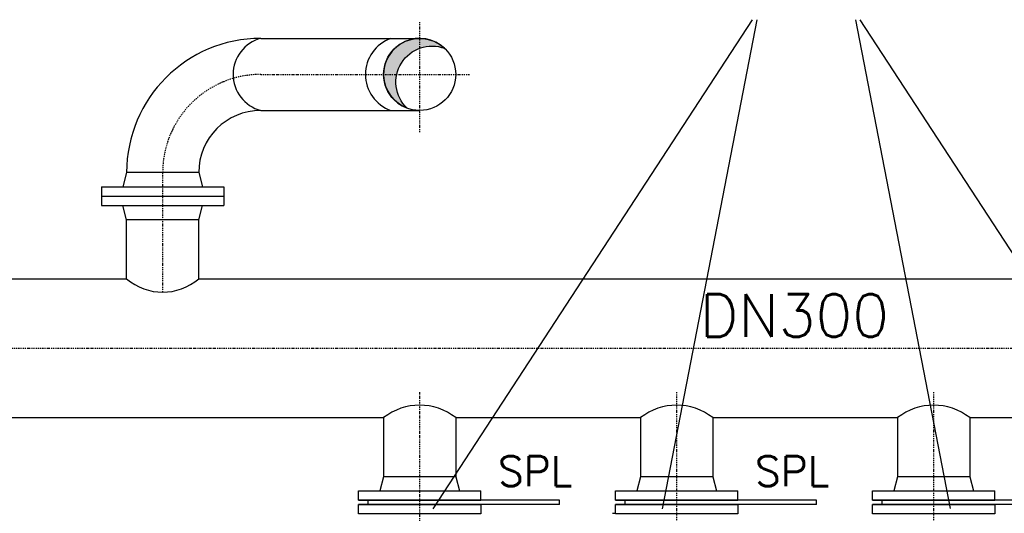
# Model space of a CAD drawing. Header units: millimetres. Extents: x -197187 to 241957296, y -45270 to 70505.
# Tile 11 of 116: x -48461 to -46162, y -32399 to -31247. Entities that reach past the tile are written whole.
import ezdxf

# ---------------------------------------------------------------- set-up
doc = ezdxf.new("R2010")
doc.units = ezdxf.units.MM
doc.header["$LTSCALE"] = 0.5
doc.linetypes.add('DASHDOT', pattern=[1, 0.5, -0.25, 0, -0.25])
for name, color, linetype in [('Beschriftung', 7, 'Continuous'), ('P-MU150AUSL', 7, 'Continuous'), ('P-MU200EINL', 7, 'Continuous'), ('P-MU300AUSL', 7, 'Continuous')]:
    doc.layers.add(name, color=color, linetype=linetype)
doc.styles.add('ROMANS', font='ROMANS', dxfattribs={"height": 0.2})

msp = doc.modelspace()

# ---------------------------------------------------------------- hatches: boundary and pattern name
at = {"layer": 'P-MU150AUSL', "linetype": 'Continuous'}
h = msp.add_hatch(color=256, dxfattribs=at)
edge = h.paths.add_edge_path()
edge.add_arc((-47526.93366812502, -31374.7176303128), 84.1499998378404, 46.44137522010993, 249.6511863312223)
edge.add_arc((-47498.20806847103, -31392.63513020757), 84.15000000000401, 69.65118611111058, 226.4413749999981, ccw=False)

# ---------------------------------------------------------------- linework, layer by layer
msp.add_line((-47076.76875467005, -32399.11703878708), (-47069.43366500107, -32399.11703878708))
at = {"layer": 'Beschriftung'}
for p, q in [((-47495.37853578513, -32389.01981361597), (-46749.51613400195, -31246.94067532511)), ((-46960.30325704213, -32389.01981361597), (-46739.38201778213, -31246.94067532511)), ((-46287.4049776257, -32387.96314579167), (-46508.3262168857, -31246.94067532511)), ((-45752.32969888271, -32390.07621188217), (-46498.19210066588, -31246.94067532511))]:
    msp.add_line(p, q, dxfattribs=at)
at = {"layer": 'P-MU150AUSL', "linetype": 'DASHDOT', "ltscale": 10}
for p, q in [((-47526.93366847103, -31509.85443020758), (-47526.93366847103, -31251.11003020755)), ((-47897.93366847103, -31374.71763020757), (-47409.72386847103, -31374.71763020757)), ((-48126.93366847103, -31882.96203020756), (-48126.93366847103, -31603.71763020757)), ((-47526.93366847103, -33437.86763020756), (-47526.93366847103, -32116.71873020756)), ((-46926.93366847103, -33409.30143020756), (-46926.93366847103, -32116.71873020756)), ((-46326.93366847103, -33409.30143020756), (-46326.93366847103, -32116.71873020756))]:
    msp.add_line(p, q, dxfattribs=at)
at = {"layer": 'P-MU150AUSL', "linetype": 'Continuous', "ltscale": 10}
for p, q in [((-47897.93366847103, -31290.56763020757), (-47526.93366847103, -31290.56763020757)), ((-47897.93366847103, -31458.86763020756), (-47526.93366847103, -31458.86763020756)), ((-48211.08366847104, -31603.71763020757), (-48219.92596847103, -31636.71763020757)), ((-48042.78366847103, -31603.71763020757), (-48211.08366847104, -31603.71763020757)), ((-48042.78366847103, -31603.71763020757), (-48033.94136847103, -31636.71763020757)), ((-48269.43366847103, -31636.71763020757), (-48269.43366847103, -31680.71763020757)), ((-48269.43366847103, -31636.71763020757), (-47984.43366847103, -31636.71763020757)), ((-47984.43366847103, -31636.71763020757), (-47984.43366847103, -31680.71763020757)), ((-48269.43366847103, -31658.71763020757), (-47984.43366847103, -31658.71763020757)), ((-48269.43366847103, -31680.71763020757), (-47984.43366847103, -31680.71763020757)), ((-48211.08366847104, -31713.71763020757), (-48219.92596847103, -31680.71763020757)), ((-48042.78366847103, -31713.71763020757), (-48033.94136847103, -31680.71763020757)), ((-48042.78366847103, -31713.71763020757), (-48211.08366847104, -31713.71763020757)), ((-48211.08366847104, -31851.71763020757), (-48211.08366847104, -31713.71763020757)), ((-48042.78366847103, -31851.71763020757), (-48042.78366847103, -31713.71763020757)), ((-47611.08366847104, -32175.71763020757), (-47611.08366847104, -32313.71763020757)), ((-47442.78366847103, -32175.71763020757), (-47442.78366847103, -32313.71763020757)), ((-47011.08366847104, -32175.71763020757), (-47011.08366847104, -32313.71763020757)), ((-46842.78366847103, -32175.71763020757), (-46842.78366847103, -32313.71763020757)), ((-46411.08366847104, -32175.71763020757), (-46411.08366847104, -32313.71763020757)), ((-46242.78366847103, -32175.71763020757), (-46242.78366847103, -32313.71763020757)), ((-47611.08366847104, -32313.71763020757), (-47619.92596847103, -32346.71763020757)), ((-47442.78366847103, -32313.71763020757), (-47611.08366847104, -32313.71763020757)), ((-47442.78366847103, -32313.71763020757), (-47433.94136847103, -32346.71763020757)), ((-47011.08366847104, -32313.71763020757), (-47019.92596847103, -32346.71763020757)), ((-46842.78366847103, -32313.71763020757), (-47011.08366847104, -32313.71763020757)), ((-46842.78366847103, -32313.71763020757), (-46833.94136847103, -32346.71763020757)), ((-46411.08366847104, -32313.71763020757), (-46419.92596847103, -32346.71763020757)), ((-46242.78366847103, -32313.71763020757), (-46411.08366847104, -32313.71763020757)), ((-46242.78366847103, -32313.71763020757), (-46233.94136847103, -32346.71763020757)), ((-47669.43366847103, -32346.71763020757), (-47384.43366847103, -32346.71763020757)), ((-47669.43366847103, -32368.71763020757), (-47669.43366847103, -32346.71763020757)), ((-47384.43366847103, -32368.71763020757), (-47384.43366847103, -32346.71763020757)), ((-47069.43366847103, -32346.71763020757), (-46784.43366847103, -32346.71763020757)), ((-47069.43366847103, -32368.71763020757), (-47069.43366847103, -32346.71763020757)), ((-46784.43366847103, -32368.71763020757), (-46784.43366847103, -32346.71763020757)), ((-46469.43366847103, -32346.71763020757), (-46184.43366847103, -32346.71763020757)), ((-46469.43366847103, -32368.71763020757), (-46469.43366847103, -32346.71763020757)), ((-46184.43366847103, -32368.71763020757), (-46184.43366847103, -32346.71763020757)), ((-47669.43366847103, -32368.71763020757), (-47384.43366847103, -32368.71763020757)), ((-47200.43366847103, -32368.71763020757), (-47669.43366847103, -32368.71763020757)), ((-47200.43366847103, -32378.71763020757), (-47669.43366847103, -32378.71763020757)), ((-47646.93366847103, -32378.71763020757), (-47646.93366847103, -32368.71763020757)), ((-47200.43366847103, -32378.71763020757), (-47200.43366847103, -32368.71763020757)), ((-47069.43366847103, -32368.71763020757), (-46784.43366847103, -32368.71763020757)), ((-46600.43366847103, -32368.71763020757), (-47069.43366847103, -32368.71763020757)), ((-46600.43366847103, -32378.71763020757), (-47069.43366847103, -32378.71763020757)), ((-47046.93366847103, -32378.71763020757), (-47046.93366847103, -32368.71763020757)), ((-46600.43366847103, -32378.71763020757), (-46600.43366847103, -32368.71763020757)), ((-46469.43366847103, -32368.71763020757), (-46184.43366847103, -32368.71763020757)), ((-46000.43366847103, -32368.71763020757), (-46469.43366847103, -32368.71763020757)), ((-46000.43366847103, -32378.71763020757), (-46469.43366847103, -32378.71763020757)), ((-46446.93366847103, -32378.71763020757), (-46446.93366847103, -32368.71763020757))]:
    msp.add_line(p, q, dxfattribs=at)
msp.add_lwpolyline([(-47468.94620491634, -31313.73667768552, 1.226228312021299), (-47556.19553202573, -31453.6160827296, -0.8155088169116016), (-47468.94620421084, -31313.73667775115)], format="xyb", dxfattribs=at)
msp.add_circle((-47526.93366847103, -31374.71763020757), 84.15, dxfattribs=at)
for centre, radius, start, end in [((-47897.93366847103, -31603.71763020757), 313.15, 90, 180), ((-47875.30343973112, -31374.71763020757), 87.13982873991, 105.0522722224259, 254.9477277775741), ((-47564.44753034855, -31374.71763020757), 89.28613812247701, 109.5284666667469, 250.4715333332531), ((-47897.93366847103, -31603.71763020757), 144.85, 90, 180)]:
    msp.add_arc(centre, radius, start, end, dxfattribs=at)
at = {"layer": 'P-MU150AUSL', "linetype": 'DASHDOT', "ltscale": 10}
msp.add_arc((-47897.93366847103, -31603.71763020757), 229, 90, 180, dxfattribs=at)
at = {"layer": 'P-MU200EINL'}
for points in [[(-47669.43366847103, -32378.71763020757), (-47384.43366847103, -32378.71763020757), (-47384.43366847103, -32400.71763020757), (-47669.43366847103, -32400.71763020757)], [(-47069.43366847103, -32378.71763020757), (-46784.43366847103, -32378.71763020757), (-46784.43366847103, -32400.71763020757), (-47069.43366847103, -32400.71763020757)], [(-46469.43366847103, -32378.71763020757), (-46184.43366847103, -32378.71763020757), (-46184.43366847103, -32400.71763020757), (-46469.43366847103, -32400.71763020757)]]:
    msp.add_lwpolyline(points, close=True, dxfattribs=at)
at = {"layer": 'P-MU300AUSL', "linetype": 'Continuous', "ltscale": 10}
for p, q in [((-48592.78366847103, -31851.71763020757), (-48211.08366847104, -31851.71763020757)), ((-48042.78366847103, -31851.71763020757), (-45211.08366847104, -31851.71763020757)), ((-49138.64476847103, -32175.71763020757), (-47611.08366847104, -32175.71763020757)), ((-47442.78366847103, -32175.71763020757), (-47011.08366847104, -32175.71763020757)), ((-46842.78366847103, -32175.71763020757), (-46411.08366847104, -32175.71763020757)), ((-46242.78366847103, -32175.71763020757), (-45811.08366847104, -32175.71763020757))]:
    msp.add_line(p, q, dxfattribs=at)
at = {"layer": 'P-MU300AUSL', "linetype": 'DASHDOT', "ltscale": 10}
msp.add_line((-49183.11086847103, -32013.71763020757), (-41086.51206847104, -32013.71763020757), dxfattribs=at)
at = {"layer": 'P-MU300AUSL', "linetype": 'Continuous', "ltscale": 10}
for centre, radius, start, end in [((-48126.93366847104, -31754.0199632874), 128.9420669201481, 229.260669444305, 310.739330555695), ((-47526.93366847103, -32283.35196015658), 136.6249299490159, 51.98121666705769, 128.0187861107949), ((-46926.93366847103, -32283.35196015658), 136.6249299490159, 51.98121666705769, 128.0187861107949), ((-46326.93366847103, -32283.35196015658), 136.6249299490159, 51.98121666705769, 128.0187861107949)]:
    msp.add_arc(centre, radius, start, end, dxfattribs=at)

# ---------------------------------------------------------------- texts
at = {"layer": 'P-MU150AUSL', "linetype": 'Continuous', "ltscale": 10, "style": 'ROMANS'}
for s, height, p in [('DN300', 100, (-46872.82396847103, -31987.53062179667)), ('SPL', 70, (-47344.10227019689, -32335.42499344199)), ('SPL', 70, (-46744.10227019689, -32335.42499344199))]:
    msp.add_text(s, height=height, dxfattribs=at).set_placement(p)

doc.saveas('drawing.dxf')
